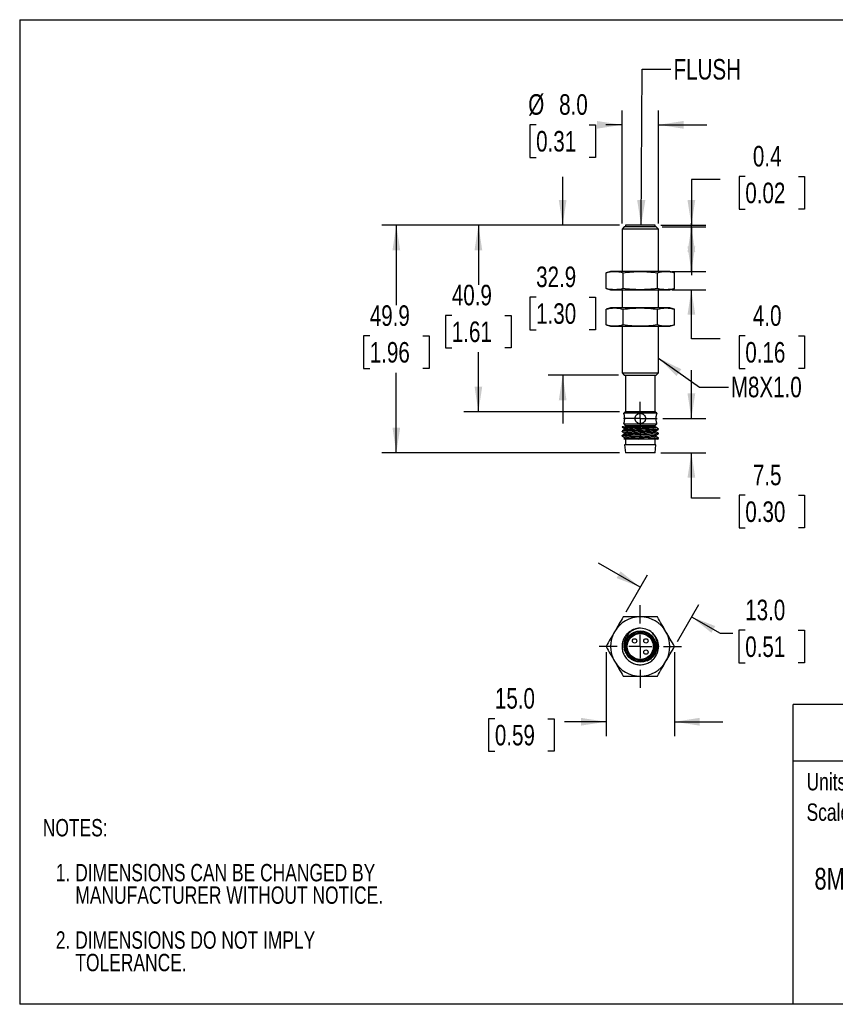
# Model space of a CAD drawing. Header units: millimetres. Extents: x 0 to 279, y 0 to 216.
# Tile 1 of 2: x 0 to 179, y 0 to 216. Entities that reach past the tile are written whole.
import ezdxf
from ezdxf.enums import TextEntityAlignment as Align

# ---------------------------------------------------------------- set-up
doc = ezdxf.new("R2010")
doc.units = ezdxf.units.MM
doc.linetypes.add('CENTERX2', pattern=[20.32, 12.7, -2.54, 2.54, -2.54])
doc.layers.add('CENTER', color=40, linetype='CENTERX2')
doc.layers.add('DIMENSIONS', color=140, linetype='Continuous', lineweight=25)
doc.layers.add('TEXT', color=140, linetype='Continuous', lineweight=25)
doc.styles.add('SLDTEXTSTYLE0', font='TXT', dxfattribs={"width": 0.75})
doc.dimstyles.new('SLDDIMSTYLE0', dxfattribs={"dimtxt": 4.5, "dimasz": 5.5, "dimexe": 0, "dimexo": 0.0625, "dimgap": 1.125, "dimtad": 0, "dimtih": 1, "dimtoh": 1, "dimdec": 1, "dimrnd": 1e-09, "dimzin": 4, "dimdsep": 46, "dimtxsty": 'SLDTEXTSTYLE0', "dimsah": 1, "dimcen": 0.09, "dimadec": 0, "dimazin": 1, "dimtfac": 1, "dimtdec": 1, "dimtmove": 0, "dimatfit": 0, "dimfxl": 0, "dimfrac": 2, "dimtolj": 1, "dimtzin": 12, "dimarcsym": 0})
doc.dimstyles.new('SLDDIMSTYLE1', dxfattribs={"dimtxt": 4.5, "dimasz": 5.5, "dimexe": 0, "dimexo": 0.0625, "dimgap": 1.125, "dimtad": 0, "dimtih": 1, "dimtoh": 1, "dimdec": 1, "dimrnd": 1e-09, "dimdsep": 46, "dimtxsty": 'SLDTEXTSTYLE0', "dimsah": 1, "dimcen": 0.09, "dimadec": 0, "dimazin": 2, "dimtfac": 1, "dimtdec": 1, "dimtmove": 0, "dimatfit": 0, "dimfxl": 0, "dimfrac": 2, "dimtolj": 1, "dimtzin": 12, "dimarcsym": 0})
doc.dimstyles.new('SLDDIMSTYLE2', dxfattribs={"dimtxt": 4.5, "dimasz": 5.5, "dimexe": 0, "dimexo": 0.0625, "dimgap": 1.125, "dimtad": 0, "dimtih": 1, "dimtoh": 1, "dimdec": 1, "dimrnd": 1e-09, "dimzin": 12, "dimdsep": 46, "dimtxsty": 'SLDTEXTSTYLE0', "dimsah": 1, "dimcen": 0.09, "dimadec": 0, "dimazin": 3, "dimtfac": 1, "dimtdec": 1, "dimtmove": 0, "dimatfit": 0, "dimfxl": 0, "dimfrac": 2, "dimtolj": 1, "dimtzin": 12, "dimarcsym": 0})
doc.dimstyles.new('SLDDIMSTYLE3', dxfattribs={"dimtxt": 4.5, "dimasz": 5.5, "dimexe": 0, "dimexo": 0.0625, "dimgap": 1.125, "dimtad": 0, "dimtih": 1, "dimtoh": 1, "dimdec": 1, "dimrnd": 1e-09, "dimzin": 12, "dimdsep": 46, "dimtxsty": 'SLDTEXTSTYLE0', "dimsah": 1, "dimcen": 0.09, "dimadec": 0, "dimazin": 3, "dimtfac": 1, "dimtdec": 1, "dimtofl": 0, "dimtmove": 0, "dimatfit": 3, "dimfxl": 0, "dimfrac": 2, "dimtolj": 1, "dimtzin": 12, "dimarcsym": 0})
doc.dimstyles.new('SLDDIMSTYLE4', dxfattribs={"dimtxt": 0.18, "dimasz": 5.5, "dimexe": 0, "dimexo": 0.0625, "dimgap": 0, "dimtad": 0, "dimtih": 1, "dimtoh": 1, "dimdec": 0, "dimrnd": 1e-09, "dimzin": 0, "dimdsep": 46, "dimtxsty": 'Standard', "dimsah": 1, "dimcen": 0.09, "dimadec": 0, "dimazin": 0, "dimtfac": 5.5, "dimtdec": 0, "dimtofl": 0, "dimtmove": 0, "dimatfit": 3, "dimfxl": 0, "dimfrac": 2, "dimtolj": 1, "dimtzin": 0, "dimarcsym": 0})

# ---------------------------------------------------------------- blocks, each defined once
blk = doc.blocks.new('SW_NOTE_0')
at = {"layer": 'TEXT', "color": 0, "insert": (0, 4.91), "char_height": 3.81, "attachment_point": 1, "style": 'SLDTEXTSTYLE0'}
blk.add_mtext('Scale: Full', dxfattribs=at)
blk = doc.blocks.new('SW_NOTE_0_1')
at = {"layer": 'TEXT', "color": 0, "insert": (0, 4.91), "char_height": 3.81, "attachment_point": 1, "style": 'SLDTEXTSTYLE0'}
blk.add_mtext('Units: mm [inches]', dxfattribs=at)
blk = doc.blocks.new('Block1')
at = {"layer": 'TEXT'}
for p, q in [((279.4, 65.76), (169.64, 65.76)), ((169.64, 0), (169.64, 65.76)), ((279.4, 0), (279.4, 65.76)), ((169.64, 53.4), (279.4, 53.4)), ((279.4, 0), (169.64, 0))]:
    blk.add_line(p, q, dxfattribs=at)
for name, p in [('SW_NOTE_0_1', (172.59, 45.81)), ('SW_NOTE_0', (172.59, 39.13))]:
    blk.add_blockref(name, p, dxfattribs=at)
at = {"layer": 'TEXT', "color": 140, "style": 'SLDTEXTSTYLE0', "width": 0.75}
for tag, height, p in [('AUTOATTR0', 4.23, (210.38, 55.58)), ('AUTOATTR1', 4.76, (174.33, 23.73))]:
    blk.add_attdef(tag, text='', height=height, dxfattribs=at).set_placement(p, align=Align.BOTTOM_LEFT)
blk = doc.blocks.new('SW_NOTE_0_2')
at = {"layer": 'TEXT', "color": 0, "char_height": 3.81, "attachment_point": 1, "style": 'SLDTEXTSTYLE0'}
for s, insert in [('NOTES:', (0, 4.91)), ('1. DIMENSIONS CAN BE CHANGED BY', (2.86, -4.94)), ('MANUFACTURER WITHOUT NOTICE.', (7.14, -9.87)), ('2. DIMENSIONS DO NOT IMPLY', (2.86, -19.72)), ('TOLERANCE.', (7.14, -24.65))]:
    blk.add_mtext(s, dxfattribs=dict(at, insert=insert))
blk = doc.blocks.new('_D')
at = {"layer": 'DIMENSIONS'}
for p, q in [((128.61, 77.19), (128.61, 58.78)), ((143.62, 77.19), (143.62, 58.78)), ((104.23, 62.62), (102.86, 62.62)), ((102.86, 62.62), (102.86, 55.48)), ((115.87, 62.62), (117.24, 62.62)), ((117.24, 62.62), (117.24, 55.48)), ((128.61, 61.96), (119.53, 61.96)), ((143.62, 61.96), (154.2, 61.96)), ((102.86, 55.48), (104.23, 55.48)), ((117.24, 55.48), (115.87, 55.48))]:
    blk.add_line(p, q, dxfattribs=at)
for points in [[(128.61, 61.96), (123.11, 62.81), (123.11, 61.11)], [(143.62, 61.96), (149.12, 61.11), (149.12, 62.81)]]:
    blk.add_solid(points, dxfattribs=at)
at = {"layer": 'DIMENSIONS', "char_height": 4.5, "attachment_point": 1, "style": 'SLDTEXTSTYLE0'}
for s, insert in [('15.0', (104.23, 69.34)), ('0.59', (104.23, 61.28))]:
    blk.add_mtext(s, dxfattribs=dict(at, insert=insert))
blk = doc.blocks.new('_D_1')
at = {"layer": 'DIMENSIONS'}
for p, q in [((136.12, 91.46), (126.96, 96.74)), ((133, 86.06), (137.7, 94.2)), ((144.26, 79.56), (148.96, 87.7)), ((147.37, 84.96), (153.62, 81.35)), ((153.62, 81.35), (156.39, 81.35)), ((159.14, 82.01), (157.76, 82.01)), ((157.76, 82.01), (157.76, 74.87)), ((170.77, 82.01), (172.14, 82.01)), ((172.14, 82.01), (172.14, 74.87)), ((157.76, 74.87), (159.14, 74.87)), ((172.14, 74.87), (170.77, 74.87))]:
    blk.add_line(p, q, dxfattribs=at)
for points in [[(136.12, 91.46), (131.78, 94.94), (130.93, 93.47)], [(147.37, 84.96), (151.71, 81.47), (152.56, 82.94)]]:
    blk.add_solid(points, dxfattribs=at)
at = {"layer": 'DIMENSIONS', "char_height": 4.5, "attachment_point": 1, "style": 'SLDTEXTSTYLE0'}
for s, insert in [('13.0', (159.14, 88.72)), ('0.51', (159.14, 80.67))]:
    blk.add_mtext(s, dxfattribs=dict(at, insert=insert))
blk = doc.blocks.new('SW_CENTERMARKSYMBOL_0')
at = {"layer": 'CENTER', "color": 0}
for p, q in [((0, 5.08), (0, 9.04)), ((0, 0), (0, 2.54)), ((-5.08, 0), (-9.04, 0)), ((0, 0), (-2.54, 0)), ((0, 0), (0, -2.54)), ((0, 0), (2.54, 0)), ((5.08, 0), (9.04, 0)), ((0, -5.08), (0, -9.04))]:
    blk.add_line(p, q, dxfattribs=at)
blk = doc.blocks.new('_D_2')
at = {"layer": 'DIMENSIONS'}
for p, q in [((147.33, 160.69), (147.33, 171.26)), ((143.02, 160.69), (150.51, 160.69)), ((143.02, 156.69), (150.51, 156.69)), ((147.33, 145.9), (147.33, 156.69)), ((153.68, 145.9), (147.33, 145.9)), ((159.16, 146.56), (157.79, 146.56)), ((157.79, 146.56), (157.79, 139.42)), ((170.8, 146.56), (172.17, 146.56)), ((172.17, 146.56), (172.17, 139.42)), ((157.79, 139.42), (159.16, 139.42)), ((172.17, 139.42), (170.8, 139.42))]:
    blk.add_line(p, q, dxfattribs=at)
for points in [[(147.33, 160.69), (148.18, 166.19), (146.48, 166.19)], [(147.33, 156.69), (146.48, 151.19), (148.18, 151.19)]]:
    blk.add_solid(points, dxfattribs=at)
at = {"layer": 'DIMENSIONS', "char_height": 4.5, "attachment_point": 1, "style": 'SLDTEXTSTYLE0'}
for s, insert in [('4.0', (160.82, 153.27)), ('0.16', (159.16, 145.22))]:
    blk.add_mtext(s, dxfattribs=dict(at, insert=insert))
blk = doc.blocks.new('_D_3')
at = {"layer": 'DIMENSIONS'}
for p, q in [((159.16, 181.51), (157.79, 181.51)), ((157.79, 181.51), (157.79, 174.37)), ((170.8, 181.51), (172.17, 181.51)), ((172.17, 181.51), (172.17, 174.37)), ((153.68, 180.85), (147.33, 180.85)), ((147.33, 180.85), (147.33, 170.85)), ((157.79, 174.37), (159.16, 174.37)), ((172.17, 174.37), (170.8, 174.37)), ((140.64, 170.85), (150.51, 170.85)), ((140.89, 170.45), (150.51, 170.45)), ((147.33, 170.45), (147.33, 159.87))]:
    blk.add_line(p, q, dxfattribs=at)
for points in [[(147.33, 170.85), (148.18, 176.35), (146.48, 176.35)], [(147.33, 170.45), (146.48, 164.95), (148.18, 164.95)]]:
    blk.add_solid(points, dxfattribs=at)
at = {"layer": 'DIMENSIONS', "char_height": 4.5, "attachment_point": 1, "style": 'SLDTEXTSTYLE0'}
for s, insert in [('0.4', (160.82, 188.22)), ('0.02', (159.16, 180.17))]:
    blk.add_mtext(s, dxfattribs=dict(at, insert=insert))
blk = doc.blocks.new('_D_4')
at = {"layer": 'DIMENSIONS'}
for p, q in [((132.12, 171.22), (132.12, 196.02)), ((140.12, 171.22), (140.12, 196.02)), ((113.28, 192.85), (111.91, 192.85)), ((111.91, 192.85), (111.91, 185.7)), ((124.92, 192.85), (126.29, 192.85)), ((126.29, 192.85), (126.29, 185.7)), ((132.12, 192.85), (128.57, 192.85)), ((140.12, 192.85), (150.69, 192.85)), ((111.91, 185.7), (113.28, 185.7)), ((126.29, 185.7), (124.92, 185.7))]:
    blk.add_line(p, q, dxfattribs=at)
for points in [[(132.12, 192.85), (126.62, 193.69), (126.62, 192)], [(140.12, 192.85), (145.62, 192), (145.62, 193.69)]]:
    blk.add_solid(points, dxfattribs=at)
at = {"layer": 'DIMENSIONS', "char_height": 4.5, "attachment_point": 1, "style": 'SLDTEXTSTYLE0'}
for s, insert in [('%%c', (111.55, 199.56)), ('8.0', (118.33, 199.56)), ('0.31', (113.28, 191.5))]:
    blk.add_mtext(s, dxfattribs=dict(at, insert=insert))
blk = doc.blocks.new('_D_5')
at = {"layer": 'DIMENSIONS'}
for p, q in [((119.1, 170.85), (119.1, 181.42)), ((131.6, 170.85), (115.92, 170.85)), ((113.28, 155.06), (111.91, 155.06)), ((111.91, 155.06), (111.91, 147.92)), ((124.92, 155.06), (126.29, 155.06)), ((126.29, 155.06), (126.29, 147.92)), ((111.91, 147.92), (113.28, 147.92)), ((126.29, 147.92), (124.92, 147.92)), ((131.35, 137.95), (115.92, 137.95)), ((119.1, 137.95), (119.1, 127.37))]:
    blk.add_line(p, q, dxfattribs=at)
for points in [[(119.1, 170.85), (119.94, 176.35), (118.25, 176.35)], [(119.1, 137.95), (118.25, 132.45), (119.94, 132.45)]]:
    blk.add_solid(points, dxfattribs=at)
at = {"layer": 'DIMENSIONS', "char_height": 4.5, "attachment_point": 1, "style": 'SLDTEXTSTYLE0'}
for s, insert in [('32.9', (113.28, 161.77)), ('1.30', (113.28, 153.72))]:
    blk.add_mtext(s, dxfattribs=dict(at, insert=insert))
blk = doc.blocks.new('_D_6')
at = {"layer": 'DIMENSIONS'}
for p, q in [((131.6, 170.85), (97.44, 170.85)), ((100.61, 170.85), (100.61, 157.79)), ((94.79, 151.06), (93.42, 151.06)), ((93.42, 151.06), (93.42, 143.92)), ((106.43, 151.06), (107.8, 151.06)), ((107.8, 151.06), (107.8, 143.92)), ((93.42, 143.92), (94.79, 143.92)), ((100.61, 129.95), (100.61, 143)), ((107.8, 143.92), (106.43, 143.92)), ((131.6, 129.95), (97.44, 129.95))]:
    blk.add_line(p, q, dxfattribs=at)
for points in [[(100.61, 170.85), (99.77, 165.35), (101.46, 165.35)], [(100.61, 129.95), (101.46, 135.45), (99.77, 135.45)]]:
    blk.add_solid(points, dxfattribs=at)
at = {"layer": 'DIMENSIONS', "char_height": 4.5, "attachment_point": 1, "style": 'SLDTEXTSTYLE0'}
for s, insert in [('40.9', (94.79, 157.77)), ('1.61', (94.79, 149.72))]:
    blk.add_mtext(s, dxfattribs=dict(at, insert=insert))
blk = doc.blocks.new('_D_7')
at = {"layer": 'DIMENSIONS'}
for p, q in [((131.6, 170.85), (79.44, 170.85)), ((82.61, 170.85), (82.61, 153.29)), ((76.79, 146.56), (75.42, 146.56)), ((75.42, 146.56), (75.42, 139.42)), ((88.43, 146.56), (89.8, 146.56)), ((89.8, 146.56), (89.8, 139.42)), ((75.42, 139.42), (76.79, 139.42)), ((82.61, 120.95), (82.61, 138.5)), ((89.8, 139.42), (88.43, 139.42)), ((131.6, 120.95), (79.44, 120.95))]:
    blk.add_line(p, q, dxfattribs=at)
for points in [[(82.61, 170.85), (81.77, 165.35), (83.46, 165.35)], [(82.61, 120.95), (83.46, 126.45), (81.77, 126.45)]]:
    blk.add_solid(points, dxfattribs=at)
at = {"layer": 'DIMENSIONS', "char_height": 4.5, "attachment_point": 1, "style": 'SLDTEXTSTYLE0'}
for s, insert in [('49.9', (76.79, 153.27)), ('1.96', (76.79, 145.22))]:
    blk.add_mtext(s, dxfattribs=dict(at, insert=insert))
blk = doc.blocks.new('_D_8')
at = {"layer": 'DIMENSIONS'}
for p, q in [((147.33, 128.45), (147.33, 139.02)), ((141.08, 128.45), (150.51, 128.45)), ((140.64, 120.95), (150.51, 120.95)), ((147.33, 110.95), (147.33, 120.95)), ((153.68, 110.95), (147.33, 110.95)), ((159.16, 111.61), (157.79, 111.61)), ((157.79, 111.61), (157.79, 104.47)), ((170.8, 111.61), (172.17, 111.61)), ((172.17, 111.61), (172.17, 104.47)), ((157.79, 104.47), (159.16, 104.47)), ((172.17, 104.47), (170.8, 104.47))]:
    blk.add_line(p, q, dxfattribs=at)
for points in [[(147.33, 128.45), (148.18, 133.95), (146.48, 133.95)], [(147.33, 120.95), (146.48, 115.45), (148.18, 115.45)]]:
    blk.add_solid(points, dxfattribs=at)
at = {"layer": 'DIMENSIONS', "char_height": 4.5, "attachment_point": 1, "style": 'SLDTEXTSTYLE0'}
for s, insert in [('7.5', (160.82, 118.32)), ('0.30', (159.16, 110.27))]:
    blk.add_mtext(s, dxfattribs=dict(at, insert=insert))
blk = doc.blocks.new('SW_CENTERMARKSYMBOL_1')
at = {"layer": 'CENTER', "color": 0}
for p, q in [((0, 2.54), (0, 3.69)), ((0, 0), (0, 2.54)), ((-2.54, 0), (-3.69, 0)), ((0, 0), (-2.54, 0)), ((0, 0), (0, -2.54)), ((0, 0), (2.54, 0)), ((2.54, 0), (3.69, 0)), ((0, -2.54), (0, -3.69))]:
    blk.add_line(p, q, dxfattribs=at)

msp = doc.modelspace()

# ---------------------------------------------------------------- linework, layer by layer
at = {"color": 7, "linetype": 'Continuous'}
for p, q in [((0, 215.9), (0, 0)), ((0, 215.9), (279.4, 215.9)), ((279.4, 0), (0, 0))]:
    msp.add_line(p, q, dxfattribs=at)
for p, q in [((132.87, 170.85), (132.87, 170.45)), ((139.37, 170.85), (132.87, 170.85)), ((139.37, 170.45), (139.37, 170.85)), ((132.62, 170.45), (132.12, 169.95)), ((132.12, 169.95), (132.12, 160.69)), ((140.12, 169.95), (132.12, 169.95)), ((139.62, 170.45), (132.62, 170.45)), ((140.12, 169.95), (139.62, 170.45)), ((140.12, 160.69), (140.12, 169.95)), ((129.62, 160.69), (128.61, 160.42)), ((128.61, 156.96), (128.61, 160.42)), ((130.49, 160.69), (129.62, 160.69)), ((136.12, 160.69), (130.49, 160.69)), ((132.36, 156.96), (132.36, 160.42)), ((141.75, 160.69), (136.12, 160.69)), ((139.87, 156.96), (139.87, 160.42)), ((142.62, 160.69), (141.75, 160.69)), ((143.62, 160.42), (142.62, 160.69)), ((143.62, 156.96), (143.62, 160.42)), ((128.61, 156.96), (129.62, 156.69)), ((129.62, 156.69), (130.49, 156.69)), ((130.49, 156.69), (136.12, 156.69)), ((132.12, 156.69), (132.12, 152.69)), ((136.12, 156.69), (141.75, 156.69)), ((140.12, 152.69), (140.12, 156.69)), ((141.75, 156.69), (142.62, 156.69)), ((142.62, 156.69), (143.62, 156.96)), ((129.62, 152.69), (128.61, 152.42)), ((128.61, 148.96), (128.61, 152.42)), ((130.49, 152.69), (129.62, 152.69)), ((136.12, 152.69), (130.49, 152.69)), ((132.36, 148.96), (132.36, 152.42)), ((141.75, 152.69), (136.12, 152.69)), ((139.87, 148.96), (139.87, 152.42)), ((142.62, 152.69), (141.75, 152.69)), ((143.62, 152.42), (142.62, 152.69)), ((143.62, 148.96), (143.62, 152.42)), ((128.61, 148.96), (129.62, 148.69)), ((129.62, 148.69), (130.49, 148.69)), ((130.49, 148.69), (136.12, 148.69)), ((132.12, 148.69), (132.12, 138.45)), ((136.12, 148.69), (141.75, 148.69)), ((140.12, 138.45), (140.12, 148.69)), ((141.75, 148.69), (142.62, 148.69)), ((142.62, 148.69), (143.62, 148.96)), ((132.12, 138.45), (132.62, 137.95)), ((132.12, 138.45), (140.12, 138.45)), ((139.62, 137.95), (140.12, 138.45)), ((132.62, 137.95), (139.62, 137.95)), ((132.87, 137.95), (132.87, 129.95)), ((139.37, 129.95), (139.37, 137.95)), ((132.82, 129.95), (132.52, 129.65)), ((132.52, 129.65), (132.52, 129.59)), ((136.12, 129.65), (132.52, 129.65)), ((139.42, 129.95), (132.82, 129.95)), ((139.72, 129.65), (136.12, 129.65)), ((139.72, 129.65), (139.42, 129.95)), ((139.72, 129.6), (139.72, 129.65)), ((132.12, 126.65), (132.12, 126.58)), ((132.12, 126.65), (132.44, 126.65)), ((132.12, 126.58), (132.13, 126.57)), ((132.12, 125.58), (132.12, 125.71)), ((132.12, 125.58), (132.13, 125.57)), ((132.52, 127.3), (132.52, 127.25)), ((132.52, 127.25), (132.82, 126.95)), ((132.52, 127.25), (136.12, 127.25)), ((132.68, 126.26), (132.68, 126.25)), ((132.82, 126.95), (136.12, 126.95)), ((132.87, 126.95), (132.87, 126.65)), ((136.12, 127.25), (139.72, 127.25)), ((136.12, 126.95), (139.42, 126.95)), ((139.37, 126.65), (139.37, 126.95)), ((139.42, 126.95), (139.72, 127.25)), ((139.56, 126.54), (139.56, 126.54)), ((139.72, 127.25), (139.72, 127.3)), ((140.11, 126.22), (140.1, 126.22)), ((140.12, 126.08), (140.12, 126.21)), ((132.12, 124.58), (132.12, 124.71)), ((132.12, 124.58), (132.13, 124.57)), ((132.67, 124.04), (132.52, 123.95)), ((132.68, 124.04), (132.68, 124.04)), ((132.87, 123.95), (132.87, 122.7)), ((138.75, 123.95), (135.76, 123.95)), ((139.37, 122.7), (139.37, 123.95)), ((139.88, 123.94), (140.11, 124.07)), ((140.11, 125.22), (140.1, 125.22)), ((140.12, 125.08), (140.12, 125.21)), ((140.12, 124.08), (140.12, 124.21)), ((132.67, 122.7), (132.87, 120.95)), ((136.12, 122.7), (132.67, 122.7)), ((139.37, 120.95), (132.87, 120.95)), ((139.57, 122.7), (136.12, 122.7)), ((139.37, 120.95), (139.57, 122.7)), ((132.44, 80.03), (132.48, 80.09)), ((138.8, 81.43), (138.76, 81.46)), ((140.12, 78.6), (140.12, 78.46)), ((140.12, 78.46), (140.12, 78.42))]:
    msp.add_line(p, q)
for centre, radius in [((136.12, 78.46), 3.45), ((136.12, 78.46), 3.25), ((136.12, 78.46), 3), ((136.12, 78.46), 2.85), ((134.88, 79.7), 0.475), ((137.35, 79.7), 0.475), ((137.35, 77.22), 0.475)]:
    msp.add_circle(centre, radius)
for centre, radius, start, end in [((147.46, -60.47), 185.68, 92.2749, 94.7409), ((136.12, 78.46), 6.5, 90, 150), ((136.12, 78.46), 6.5, 30, 90), ((136.12, 78.46), 4, 48.8941, 95.0839), ((136.12, 78.46), 6.5, 150, 210), ((136.12, 78.46), 6.5, 330, 30), ((136.12, 78.46), 4, 174.7679, 184.2095), ((136.12, 78.46), 6.5, 210, 270), ((136.12, 78.46), 6.5, 270, 330)]:
    msp.add_arc(centre, radius, start, end)
for points in [[(128.61, 160.42), (129.23, 160.58), (129.86, 160.69), (130.49, 160.69)], [(130.49, 160.69), (131.12, 160.69), (131.74, 160.58), (132.36, 160.42)], [(132.36, 160.42), (133.61, 160.58), (134.86, 160.69), (136.12, 160.69)], [(136.12, 160.69), (137.37, 160.69), (138.62, 160.58), (139.87, 160.42)], [(139.87, 160.42), (140.49, 160.58), (141.12, 160.69), (141.75, 160.69)], [(141.75, 160.69), (142.38, 160.69), (143, 160.58), (143.62, 160.42)], [(130.49, 156.69), (129.86, 156.69), (129.23, 156.79), (128.61, 156.96)], [(132.36, 156.96), (131.74, 156.79), (131.12, 156.69), (130.49, 156.69)], [(136.12, 156.69), (134.86, 156.69), (133.61, 156.79), (132.36, 156.96)], [(139.87, 156.96), (138.62, 156.79), (137.37, 156.69), (136.12, 156.69)], [(141.75, 156.69), (141.12, 156.69), (140.49, 156.79), (139.87, 156.96)], [(143.62, 156.96), (143, 156.79), (142.38, 156.69), (141.75, 156.69)], [(128.61, 152.42), (129.23, 152.58), (129.86, 152.69), (130.49, 152.69)], [(130.49, 152.69), (131.12, 152.69), (131.74, 152.58), (132.36, 152.42)], [(132.36, 152.42), (133.61, 152.58), (134.86, 152.69), (136.12, 152.69)], [(136.12, 152.69), (137.37, 152.69), (138.62, 152.58), (139.87, 152.42)], [(139.87, 152.42), (140.49, 152.58), (141.12, 152.69), (141.75, 152.69)], [(141.75, 152.69), (142.38, 152.69), (143, 152.58), (143.62, 152.42)], [(130.49, 148.69), (129.86, 148.69), (129.23, 148.79), (128.61, 148.96)], [(132.36, 148.96), (131.74, 148.79), (131.12, 148.69), (130.49, 148.69)], [(136.12, 148.69), (134.86, 148.69), (133.61, 148.79), (132.36, 148.96)], [(139.87, 148.96), (138.62, 148.79), (137.37, 148.69), (136.12, 148.69)], [(141.75, 148.69), (141.12, 148.69), (140.49, 148.79), (139.87, 148.96)], [(143.62, 148.96), (143, 148.79), (142.38, 148.69), (141.75, 148.69)], [(132.36, 84.96), (131.74, 83.88), (131.12, 82.8), (130.49, 81.71)], [(136.12, 84.96), (134.86, 84.96), (133.61, 84.96), (132.36, 84.96)], [(139.87, 84.96), (138.62, 84.96), (137.37, 84.96), (136.12, 84.96)], [(141.75, 81.71), (141.12, 82.8), (140.49, 83.88), (139.87, 84.96)], [(130.49, 81.71), (129.86, 80.62), (129.23, 79.54), (128.61, 78.46)], [(143.62, 78.46), (143, 79.54), (142.38, 80.62), (141.75, 81.71)], [(128.61, 78.46), (129.23, 77.38), (129.86, 76.3), (130.49, 75.21)], [(141.75, 75.21), (142.38, 76.3), (143, 77.38), (143.62, 78.46)], [(130.49, 75.21), (131.12, 74.12), (131.74, 73.04), (132.36, 71.96)], [(139.87, 71.96), (140.49, 73.04), (141.12, 74.12), (141.75, 75.21)], [(132.36, 71.96), (133.61, 71.96), (134.86, 71.96), (136.12, 71.96)], [(136.12, 71.96), (137.37, 71.96), (138.62, 71.96), (139.87, 71.96)]]:
    msp.add_open_spline(points, degree=3)
for points, knots in [([(132.52, 127.3), (132.52, 127.3), (132.52, 127.3), (132.52, 127.32), (132.54, 127.35), (132.55, 127.39), (132.56, 127.43), (132.57, 127.48), (132.59, 127.54), (132.61, 127.62), (132.63, 127.71), (132.65, 127.82), (132.67, 127.92), (132.68, 128.03), (132.69, 128.15), (132.7, 128.27), (132.71, 128.4), (132.71, 128.52), (132.7, 128.65), (132.69, 128.78), (132.68, 128.9), (132.66, 129.02), (132.64, 129.13), (132.62, 129.23), (132.6, 129.32), (132.58, 129.39), (132.56, 129.46), (132.54, 129.51), (132.53, 129.55), (132.52, 129.58), (132.52, 129.59), (132.52, 129.59), (132.52, 129.59)], [0, 0, 0, 0, 0.024926, 0.075615, 0.101433, 0.128262, 0.155292, 0.182944, 0.210806, 0.236797, 0.289603, 0.316476, 0.341454, 0.392177, 0.417986, 0.443313, 0.494846, 0.521122, 0.547671, 0.601781, 0.629406, 0.656099, 0.710413, 0.738093, 0.763766, 0.815906, 0.842434, 0.867461, 0.918308, 0.944193, 0.96984, 1, 1, 1, 1]), ([(136.12, 129.6), (135.97, 129.6), (135.81, 129.57), (135.54, 129.45), (135.41, 129.37), (135.2, 129.16), (135.11, 129.03), (135, 128.75), (134.97, 128.6), (134.97, 128.3), (135, 128.15), (135.11, 127.87), (135.2, 127.74), (135.41, 127.53), (135.54, 127.44), (135.81, 127.33), (135.97, 127.3), (136.27, 127.3), (136.42, 127.33), (136.7, 127.44), (136.82, 127.53), (137.04, 127.74), (137.12, 127.86), (137.21, 128.07), (137.23, 128.15), (137.26, 128.29), (137.27, 128.37), (137.27, 128.6), (137.24, 128.75), (137.12, 129.03), (137.04, 129.15), (136.83, 129.36), (136.7, 129.45), (136.42, 129.57), (136.27, 129.6), (136.12, 129.6)], [0, 0, 0, 0, 0.0625, 0.0625, 0.125, 0.125, 0.1875, 0.1875, 0.25, 0.25, 0.3125, 0.3125, 0.375, 0.375, 0.4375, 0.4375, 0.5, 0.5, 0.5625, 0.5625, 0.625, 0.625, 0.6875, 0.6875, 0.71875, 0.71875, 0.75, 0.75, 0.8125, 0.8125, 0.875, 0.875, 0.9375, 0.9375, 1, 1, 1, 1]), ([(139.72, 129.6), (139.72, 129.59), (139.72, 129.59), (139.71, 129.56), (139.7, 129.53), (139.68, 129.48), (139.66, 129.42), (139.64, 129.34), (139.62, 129.26), (139.6, 129.16), (139.59, 129.08), (139.57, 129), (139.56, 128.91), (139.55, 128.82), (139.54, 128.69), (139.53, 128.57), (139.53, 128.44), (139.53, 128.31), (139.54, 128.16), (139.56, 127.98), (139.58, 127.85), (139.6, 127.75), (139.62, 127.67), (139.63, 127.61), (139.65, 127.54), (139.66, 127.49), (139.68, 127.44), (139.69, 127.39), (139.7, 127.36), (139.71, 127.33), (139.72, 127.3), (139.72, 127.3), (139.72, 127.3)], [0, 0, 0, 0, 0.051284, 0.077327, 0.103758, 0.155014, 0.181012, 0.207365, 0.260114, 0.286868, 0.313993, 0.340844, 0.367888, 0.395556, 0.423447, 0.475779, 0.502377, 0.529398, 0.579615, 0.630889, 0.681908, 0.707772, 0.733977, 0.760525, 0.787444, 0.814552, 0.84205, 0.868775, 0.895908, 0.923252, 0.951034, 1, 1, 1, 1]), ([(132.44, 126.65), (132.33, 126.64), (132.25, 126.63), (132.15, 126.6), (132.12, 126.59), (132.12, 126.58)], [0, 0, 0, 0, 0.5, 0.5, 1, 1, 1, 1]), ([(132.12, 126.57), (132.22, 126.52), (132.4, 126.41), (132.58, 126.31), (132.68, 126.25)], [0, 0, 0, 0, 0.506625, 1, 1, 1, 1]), ([(140.11, 126.07), (140.1, 126.07), (140.08, 126.06), (140.01, 126.05), (139.92, 126.03), (139.8, 126.02), (139.66, 126.01), (139.49, 125.99), (139.29, 125.98), (139.08, 125.97), (138.84, 125.95), (138.49, 125.93), (138.11, 125.92), (137.71, 125.9), (137.29, 125.88), (136.85, 125.86), (136.4, 125.84), (135.95, 125.83), (135.5, 125.81), (135.06, 125.79), (134.63, 125.77), (134.22, 125.75), (133.84, 125.74), (133.48, 125.72), (133.16, 125.7), (132.88, 125.68), (132.63, 125.67), (132.43, 125.65), (132.28, 125.63), (132.19, 125.61), (132.13, 125.6), (132.12, 125.59), (132.12, 125.58)], [0, 0, 0, 0, 0.02647, 0.054432, 0.081411, 0.108578, 0.136336, 0.164297, 0.191277, 0.218444, 0.246201, 0.274163, 0.32846, 0.35602, 0.383982, 0.438278, 0.465838, 0.4938, 0.548096, 0.575656, 0.603618, 0.657914, 0.685474, 0.713435, 0.767731, 0.795291, 0.823253, 0.877549, 0.905109, 0.93307, 0.966358, 1, 1, 1, 1]), ([(132.67, 126.04), (132.58, 125.99), (132.4, 125.88), (132.22, 125.77), (132.12, 125.72)], [0, 0, 0, 0, 0.499924, 1, 1, 1, 1]), ([(132.12, 125.57), (132.21, 125.52), (132.4, 125.42), (132.58, 125.31), (132.67, 125.26)], [0, 0, 0, 0, 0.50008, 1, 1, 1, 1]), ([(132.14, 125.72), (132.15, 125.73), (132.17, 125.74), (132.33, 125.76), (132.56, 125.79), (132.8, 125.81), (133.07, 125.82), (133.38, 125.84), (133.73, 125.86), (134.1, 125.88), (134.51, 125.9), (134.93, 125.91), (135.24, 125.93), (135.55, 125.94), (135.91, 125.95), (136.26, 125.97), (136.58, 125.98), (136.94, 125.99), (137.38, 126.01), (137.8, 126.03), (138.12, 126.04), (138.39, 126.06), (138.68, 126.07), (139.01, 126.09), (139.33, 126.11), (139.58, 126.13), (139.78, 126.14), (139.95, 126.16), (140.05, 126.18), (140.1, 126.19), (140.12, 126.2), (140.12, 126.21), (140.12, 126.21)], [0, 0, 0, 0, 0.031614, 0.087101, 0.141517, 0.173717, 0.19701, 0.251426, 0.283627, 0.306919, 0.361335, 0.393536, 0.416829, 0.439401, 0.471291, 0.503492, 0.526785, 0.549356, 0.592684, 0.636706, 0.659278, 0.681959, 0.714151, 0.746662, 0.790738, 0.83559, 0.856581, 0.900657, 0.945509, 0.966499, 0.989071, 1, 1, 1, 1]), ([(132.44, 126.65), (132.58, 126.65), (132.75, 126.65), (133.15, 126.65), (133.38, 126.65), (133.87, 126.65), (134.14, 126.65), (134.71, 126.65), (135.01, 126.65), (135.47, 126.65), (135.62, 126.65), (135.93, 126.65), (136.08, 126.65), (136.39, 126.65), (136.54, 126.65), (136.84, 126.65), (136.99, 126.65), (137.42, 126.65), (137.69, 126.65), (138.2, 126.65), (138.42, 126.65), (138.62, 126.65)], [0, 0, 0, 0, 0.125, 0.125, 0.25, 0.25, 0.375, 0.375, 0.5, 0.5, 0.5625, 0.5625, 0.625, 0.625, 0.6875, 0.6875, 0.75, 0.75, 0.875, 0.875, 1, 1, 1, 1]), ([(138.62, 126.65), (138.51, 126.64), (138.29, 126.63), (137.91, 126.6), (137.5, 126.58), (137.07, 126.56), (136.62, 126.54), (136.17, 126.52), (135.71, 126.5), (135.26, 126.48), (134.82, 126.46), (134.41, 126.44), (134.02, 126.41), (133.68, 126.39), (133.37, 126.37), (133.12, 126.35), (132.92, 126.33), (132.77, 126.31), (132.68, 126.29), (132.65, 126.27), (132.67, 126.26), (132.68, 126.26)], [0, 0, 0, 0, 0.053955, 0.107909, 0.161863, 0.215818, 0.26977, 0.323726, 0.377678, 0.431634, 0.485587, 0.539541, 0.593496, 0.647448, 0.701404, 0.755356, 0.809312, 0.863265, 0.917219, 0.971174, 1, 1, 1, 1]), ([(139.56, 125.76), (139.55, 125.75), (139.52, 125.74), (139.42, 125.72), (139.25, 125.7), (139.02, 125.68), (138.75, 125.66), (138.43, 125.63), (138.07, 125.61), (137.67, 125.59), (137.25, 125.57), (136.81, 125.55), (136.35, 125.53), (135.89, 125.51), (135.44, 125.49), (135, 125.47), (134.57, 125.44), (134.18, 125.42), (133.81, 125.4), (133.49, 125.38), (133.22, 125.36), (132.99, 125.34), (132.82, 125.32), (132.71, 125.3), (132.65, 125.28), (132.67, 125.26), (132.67, 125.26)], [0, 0, 0, 0, 0.031994, 0.074217, 0.11644, 0.158664, 0.200886, 0.243111, 0.285333, 0.327557, 0.36978, 0.412003, 0.454227, 0.496449, 0.538673, 0.580895, 0.623119, 0.665342, 0.707565, 0.749789, 0.792011, 0.834236, 0.876458, 0.918682, 0.960905, 1, 1, 1, 1]), ([(132.67, 126.26), (132.69, 126.24), (132.73, 126.21), (132.74, 126.13), (132.71, 126.06), (132.68, 126.05), (132.67, 126.04)], [0, 0, 0, 0, 0.2832732, 0.5478655, 0.7873044, 1, 1, 1, 1]), ([(132.67, 125.26), (132.69, 125.24), (132.72, 125.22), (132.74, 125.15), (132.72, 125.07), (132.69, 125.05), (132.67, 125.04)], [0, 0, 0, 0, 0.247901, 0.5, 0.752104, 1, 1, 1, 1]), ([(132.68, 126.04), (132.69, 126.04), (132.72, 126.06), (132.83, 126.08), (133.01, 126.1), (133.24, 126.12), (133.52, 126.14), (133.84, 126.16), (134.21, 126.18), (134.61, 126.2), (135.03, 126.23), (135.48, 126.25), (135.93, 126.27), (136.39, 126.29), (136.85, 126.31), (137.29, 126.33), (137.71, 126.35), (138.1, 126.37), (138.46, 126.39), (138.78, 126.41), (139.05, 126.44), (139.27, 126.46), (139.43, 126.48), (139.53, 126.5), (139.58, 126.52), (139.57, 126.53), (139.56, 126.54)], [0, 0, 0, 0, 0.03572, 0.077929, 0.120142, 0.162352, 0.204563, 0.246775, 0.288985, 0.331197, 0.373407, 0.415619, 0.45783, 0.500041, 0.542253, 0.584463, 0.626675, 0.668885, 0.711097, 0.753308, 0.795519, 0.83773, 0.879941, 0.922153, 0.964363, 1, 1, 1, 1]), ([(132.68, 125.04), (132.68, 125.04), (132.69, 125.05), (132.76, 125.06), (132.9, 125.09), (133.1, 125.11), (133.35, 125.13), (133.65, 125.15), (133.99, 125.17), (134.37, 125.19), (134.78, 125.21), (135.21, 125.23), (135.66, 125.25), (136.12, 125.28), (136.58, 125.3), (137.03, 125.32), (137.46, 125.34), (137.87, 125.36), (138.25, 125.38), (138.59, 125.4), (138.89, 125.42), (139.14, 125.44), (139.34, 125.47), (139.48, 125.49), (139.56, 125.51), (139.58, 125.52), (139.56, 125.53), (139.56, 125.54)], [0, 0, 0, 0, 0.012403, 0.054576, 0.096746, 0.138918, 0.181089, 0.22326, 0.265432, 0.307602, 0.349775, 0.391945, 0.434117, 0.476289, 0.518459, 0.560632, 0.602802, 0.644974, 0.687145, 0.729316, 0.771488, 0.813658, 0.855831, 0.898001, 0.940173, 0.982344, 1, 1, 1, 1]), ([(138.62, 126.65), (138.68, 126.65), (138.79, 126.65), (138.95, 126.65), (139.09, 126.65), (139.21, 126.65), (139.31, 126.65), (139.39, 126.65), (139.45, 126.65), (139.49, 126.65), (139.51, 126.65), (139.5, 126.65), (139.5, 126.65)], [0, 0, 0, 0, 0.107783, 0.215585, 0.323914, 0.434009, 0.544764, 0.652585, 0.761053, 0.871574, 0.982814, 1, 1, 1, 1]), ([(139.56, 126.54), (139.55, 126.55), (139.52, 126.57), (139.5, 126.62), (139.5, 126.65), (139.5, 126.65)], [0, 0, 0, 0, 0.493613, 0.995398, 1, 1, 1, 1]), ([(139.56, 125.54), (139.55, 125.55), (139.51, 125.58), (139.5, 125.66), (139.52, 125.73), (139.55, 125.75), (139.56, 125.76)], [0, 0, 0, 0, 0.264843, 0.523058, 0.76911, 1, 1, 1, 1]), ([(140.11, 126.22), (140.02, 126.27), (139.83, 126.38), (139.65, 126.49), (139.56, 126.54)], [0, 0, 0, 0, 0.500072, 1, 1, 1, 1]), ([(139.56, 125.76), (139.65, 125.81), (139.84, 125.91), (140.02, 126.02), (140.11, 126.07)], [0, 0, 0, 0, 0.499934, 1, 1, 1, 1]), ([(140.11, 125.22), (140.02, 125.27), (139.84, 125.38), (139.65, 125.48), (139.56, 125.54)], [0, 0, 0, 0, 0.500081, 1, 1, 1, 1]), ([(132.67, 125.04), (132.58, 124.98), (132.4, 124.88), (132.21, 124.77), (132.12, 124.72)], [0, 0, 0, 0, 0.49993, 1, 1, 1, 1]), ([(132.12, 124.57), (132.22, 124.52), (132.4, 124.41), (132.58, 124.31), (132.67, 124.26)], [0, 0, 0, 0, 0.50007, 1, 1, 1, 1]), ([(132.14, 124.72), (132.15, 124.73), (132.17, 124.74), (132.33, 124.76), (132.56, 124.79), (132.8, 124.81), (133.07, 124.82), (133.38, 124.84), (133.73, 124.86), (134.1, 124.88), (134.51, 124.9), (134.93, 124.91), (135.37, 124.93), (135.81, 124.95), (136.26, 124.97), (136.71, 124.98), (137.16, 125), (137.58, 125.02), (137.99, 125.04), (138.38, 125.06), (138.73, 125.07), (139.06, 125.09), (139.35, 125.11), (139.59, 125.13), (139.74, 125.14), (139.85, 125.15), (139.97, 125.17), (140.05, 125.18), (140.1, 125.19), (140.12, 125.2), (140.12, 125.21), (140.12, 125.21)], [0, 0, 0, 0, 0.033242, 0.088641, 0.142969, 0.175118, 0.198374, 0.252703, 0.284852, 0.308108, 0.362437, 0.394586, 0.417842, 0.472171, 0.50432, 0.527576, 0.581905, 0.614054, 0.637309, 0.691638, 0.723788, 0.747043, 0.801372, 0.833522, 0.856777, 0.879313, 0.901958, 0.943295, 0.966551, 0.989087, 1, 1, 1, 1]), ([(135.76, 123.95), (135.68, 123.95), (135.41, 123.95), (134.98, 123.95), (134.58, 123.95), (134.19, 123.95), (133.83, 123.95), (133.51, 123.95), (133.29, 123.95), (133.11, 123.95), (132.93, 123.95), (132.79, 123.95), (132.69, 123.95), (132.6, 123.95), (132.54, 123.95), (132.52, 123.95), (132.52, 123.95), (132.52, 123.95)], [0, 0, 0, 0, 0.045546, 0.152999, 0.247162, 0.292711, 0.400231, 0.49456, 0.543953, 0.593595, 0.664099, 0.735343, 0.783496, 0.831891, 0.920294, 0.970063, 1, 1, 1, 1]), ([(139.55, 124.76), (139.55, 124.75), (139.54, 124.74), (139.47, 124.73), (139.32, 124.71), (139.12, 124.69), (138.87, 124.66), (138.57, 124.64), (138.22, 124.62), (137.84, 124.6), (137.42, 124.58), (136.99, 124.56), (136.54, 124.54), (136.08, 124.52), (135.62, 124.5), (135.17, 124.47), (134.74, 124.45), (134.33, 124.43), (133.96, 124.41), (133.62, 124.39), (133.32, 124.37), (133.08, 124.35), (132.88, 124.33), (132.75, 124.31), (132.67, 124.28), (132.65, 124.27), (132.67, 124.26), (132.68, 124.26)], [0, 0, 0, 0, 0.013939, 0.056138, 0.098339, 0.14054, 0.18274, 0.224941, 0.26714, 0.309342, 0.351541, 0.393742, 0.435943, 0.478143, 0.520344, 0.562543, 0.604745, 0.646944, 0.689146, 0.731346, 0.773546, 0.815747, 0.857947, 0.900148, 0.942348, 0.984549, 1, 1, 1, 1]), ([(132.67, 124.26), (132.69, 124.24), (132.73, 124.21), (132.74, 124.13), (132.71, 124.06), (132.68, 124.05), (132.67, 124.04)], [0, 0, 0, 0, 0.283299, 0.547891, 0.787329, 1, 1, 1, 1]), ([(132.68, 124.04), (132.69, 124.04), (132.71, 124.05), (132.81, 124.07), (132.97, 124.09), (133.19, 124.12), (133.46, 124.14), (133.78, 124.16), (134.14, 124.18), (134.53, 124.2), (134.95, 124.22), (135.39, 124.24), (135.85, 124.26), (136.31, 124.28), (136.76, 124.31), (137.21, 124.33), (137.63, 124.35), (138.03, 124.37), (138.4, 124.39), (138.72, 124.41), (139, 124.43), (139.23, 124.45), (139.4, 124.47), (139.52, 124.5), (139.57, 124.52), (139.58, 124.53), (139.56, 124.54), (139.56, 124.54)], [0, 0, 0, 0, 0.029171, 0.071262, 0.113352, 0.155442, 0.197533, 0.239621, 0.281713, 0.323802, 0.365893, 0.407983, 0.450072, 0.492164, 0.534252, 0.576344, 0.618433, 0.660524, 0.702614, 0.744703, 0.786794, 0.828883, 0.870975, 0.913064, 0.955154, 0.997244, 1, 1, 1, 1]), ([(135.76, 123.95), (135.99, 123.96), (136.44, 123.97), (137.1, 124), (137.66, 124.02), (138.06, 124.04), (138.33, 124.05), (138.56, 124.07), (138.83, 124.08), (139.09, 124.09), (139.31, 124.11), (139.47, 124.12), (139.66, 124.13), (139.81, 124.15), (139.95, 124.16), (140.04, 124.18), (140.11, 124.19), (140.11, 124.21), (140.11, 124.21)], [0, 0, 0, 0, 0.10064, 0.203342, 0.304061, 0.363661, 0.406774, 0.448552, 0.490533, 0.567167, 0.61028, 0.652058, 0.694038, 0.770673, 0.813786, 0.876427, 0.939757, 1, 1, 1, 1]), ([(140.09, 124.07), (140.09, 124.07), (140.08, 124.06), (140.01, 124.05), (139.89, 124.03), (139.71, 124.01), (139.5, 123.99), (139.27, 123.98), (139.03, 123.96), (138.82, 123.95), (138.75, 123.95)], [0, 0, 0, 0, 0.10103, 0.210715, 0.316546, 0.531804, 0.641489, 0.730043, 0.90923, 1, 1, 1, 1]), ([(139.88, 123.95), (139.88, 123.95), (139.88, 123.95), (139.76, 123.95), (139.53, 123.95), (139.2, 123.95), (138.9, 123.95), (138.75, 123.95)], [0, 0, 0, 0, 0.1427118, 0.3486711, 0.5603215, 0.7769888, 1, 1, 1, 1]), ([(139.56, 124.54), (139.55, 124.55), (139.52, 124.57), (139.49, 124.65), (139.52, 124.72), (139.55, 124.74), (139.56, 124.76)], [0, 0, 0, 0, 0.247946, 0.500004, 0.752055, 1, 1, 1, 1]), ([(139.56, 124.76), (139.65, 124.81), (139.84, 124.91), (140.02, 125.02), (140.11, 125.07)], [0, 0, 0, 0, 0.499923, 1, 1, 1, 1]), ([(140.11, 124.22), (140.02, 124.27), (139.84, 124.38), (139.65, 124.49), (139.56, 124.54)], [0, 0, 0, 0, 0.500068, 1, 1, 1, 1]), ([(135.75, 82.44), (135.75, 82.44), (135.51, 82.43), (135.17, 82.35), (134.74, 82.22), (134.32, 82.05), (133.93, 81.82), (133.57, 81.55), (133.24, 81.25), (132.94, 80.91), (132.69, 80.53), (132.48, 80.14), (132.31, 79.72), (132.19, 79.26), (132.13, 78.87), (132.12, 78.6), (132.12, 78.46)], [0, 0, 0, 0, 0.004326, 0.118341, 0.176438, 0.232493, 0.346509, 0.404605, 0.460661, 0.574677, 0.632773, 0.688829, 0.802845, 0.860942, 0.930103, 1, 1, 1, 1]), ([(135.76, 82.44), (135.46, 82.39), (135.16, 82.31), (134.59, 82.08), (134.32, 81.93), (133.82, 81.57), (133.6, 81.36), (133.2, 80.88), (133.03, 80.63), (132.83, 80.21), (132.77, 80.07), (132.67, 79.78), (132.62, 79.63), (132.56, 79.33), (132.54, 79.18), (132.51, 78.87), (132.51, 78.71), (132.53, 78.25), (132.59, 77.95), (132.78, 77.36), (132.91, 77.08), (133.08, 76.82)], [0, 0, 0, 0, 0.125, 0.125, 0.25, 0.25, 0.375, 0.375, 0.5, 0.5, 0.5625, 0.5625, 0.625, 0.625, 0.6875, 0.6875, 0.75, 0.75, 0.875, 0.875, 1, 1, 1, 1]), ([(132.12, 78.46), (132.12, 78.12), (132.16, 77.79), (132.28, 77.31), (132.33, 77.15), (132.46, 76.84), (132.53, 76.69), (132.69, 76.4), (132.77, 76.26), (132.97, 75.99), (133.08, 75.86), (133.42, 75.49), (133.67, 75.28), (134.23, 74.92), (134.53, 74.77), (135.16, 74.56), (135.5, 74.49), (135.99, 74.46), (136.16, 74.46), (136.49, 74.47), (136.66, 74.49), (137.15, 74.58), (137.47, 74.68), (137.92, 74.89), (138.07, 74.96), (138.35, 75.14), (138.49, 75.23), (138.88, 75.55), (139.11, 75.79), (139.41, 76.19), (139.5, 76.32), (139.67, 76.61), (139.74, 76.76), (139.94, 77.23), (140.03, 77.55), (140.1, 78.04), (140.11, 78.21), (140.12, 78.54), (140.11, 78.71), (140.06, 79.2), (139.99, 79.53), (139.76, 80.15), (139.6, 80.45), (139.22, 81), (139, 81.25), (138.75, 81.47)], [0, 0, 0, 0, 0.0625, 0.0625, 0.09375, 0.09375, 0.125, 0.125, 0.15625, 0.15625, 0.1875, 0.1875, 0.25, 0.25, 0.3125, 0.3125, 0.375, 0.375, 0.40625, 0.40625, 0.4375, 0.4375, 0.5, 0.5, 0.53125, 0.53125, 0.5625, 0.5625, 0.625, 0.625, 0.65625, 0.65625, 0.6875, 0.6875, 0.75, 0.75, 0.78125, 0.78125, 0.8125, 0.8125, 0.875, 0.875, 0.9375, 0.9375, 1, 1, 1, 1]), ([(137.61, 75.34), (137.9, 75.46), (138.17, 75.6), (138.54, 75.88), (138.66, 75.98), (138.89, 76.19), (138.99, 76.3), (139.28, 76.66), (139.44, 76.93), (139.63, 77.35), (139.68, 77.49), (139.77, 77.79), (139.81, 77.94), (139.89, 78.4), (139.9, 78.7), (139.87, 79.16), (139.85, 79.32), (139.79, 79.62), (139.75, 79.77), (139.61, 80.21), (139.48, 80.49), (139.16, 81.01), (138.97, 81.25), (138.75, 81.47)], [0, 0, 0, 0, 0.125, 0.125, 0.1875, 0.1875, 0.25, 0.25, 0.375, 0.375, 0.4375, 0.4375, 0.5, 0.5, 0.625, 0.625, 0.6875, 0.6875, 0.75, 0.75, 0.875, 0.875, 1, 1, 1, 1])]:
    msp.add_open_spline(points, degree=3, knots=knots)

# ---------------------------------------------------------------- block references
ref = msp.add_blockref('Block1', (0, 0), dxfattribs=at)
ref.add_attrib('AUTOATTR0', 'PBE6-AP-1F', dxfattribs={"layer": 'TEXT', "height": 4.233, "style": 'SLDTEXTSTYLE0', "width": 0.75}).set_placement((210.38, 55.58), align=Align.BOTTOM_LEFT)
ref.add_attrib('AUTOATTR1', '8MM PROX, FLUSH, PNP, N.O., M8', dxfattribs={"layer": 'TEXT', "height": 4.7625, "style": 'SLDTEXTSTYLE0', "width": 0.75}).set_placement((174.33, 23.73), align=Align.BOTTOM_LEFT)
at = {"layer": 'CENTER'}
for name, p in [('SW_CENTERMARKSYMBOL_1', (136.12, 128.45)), ('SW_CENTERMARKSYMBOL_0', (136.12, 78.46))]:
    msp.add_blockref(name, p, dxfattribs=at)
at = {"layer": 'TEXT'}
msp.add_blockref('SW_NOTE_0_2', (5.07, 35.72), dxfattribs=at)

# ---------------------------------------------------------------- texts
at = {"layer": 'TEXT', "char_height": 4.5, "attachment_point": 1, "style": 'SLDTEXTSTYLE0'}
for s, insert in [('FLUSH', (143.42, 207.28)), ('M8X1.0', (155.98, 137.61))]:
    msp.add_mtext(s, dxfattribs=dict(at, insert=insert))

# ---------------------------------------------------------------- dimensions: what is measured, and where the dimension line sits
at = {"layer": 'DIMENSIONS'}
dim = msp.add_linear_dim(base=(140.12, 192.85), p1=(132.12, 169.95), p2=(140.12, 169.95), text='%%c<>', dimstyle='SLDDIMSTYLE0', dxfattribs=at)
dim.commit()
dim.dimension.update_dxf_attribs({"geometry": '_D_4', "text_midpoint": (119.1, 192.85), "dimtype": 160})
for base, p1, p2, angle, dimstyle, picture, middle in [((147.33, 170.85), (139.62, 170.45), (139.37, 170.85), 90, 'SLDDIMSTYLE1', '_D_3', (147.33, 180.85)), ((119.1, 137.95), (132.87, 170.85), (132.62, 137.95), 90, 'SLDDIMSTYLE2', '_D_5', (119.1, 154.4)), ((82.61, 120.95), (132.87, 170.85), (132.87, 120.95), 90, 'SLDDIMSTYLE3', '_D_7', (82.61, 145.9)), ((100.61, 129.95), (132.87, 170.85), (132.87, 129.95), 90, 'SLDDIMSTYLE3', '_D_6', (100.61, 150.4)), ((147.33, 160.69), (141.75, 156.69), (141.75, 160.69), 90, 'SLDDIMSTYLE0', '_D_2', (147.33, 145.9)), ((147.33, 128.45), (139.37, 120.95), (139.81, 128.45), 90, 'SLDDIMSTYLE2', '_D_8', (147.33, 110.95)), ((147.37, 84.96), (132.36, 84.96), (143.62, 78.46), 330, 'SLDDIMSTYLE0', '_D_1', (153.62, 81.35)), ((143.62, 61.96), (128.61, 78.46), (143.62, 78.46), 360, 'SLDDIMSTYLE0', '_D', (110.05, 61.96))]:
    dim = msp.add_linear_dim(base=base, p1=p1, p2=p2, angle=angle, dimstyle=dimstyle, dxfattribs=at)
    dim.commit()
    dim.dimension.update_dxf_attribs({"geometry": picture, "text_midpoint": middle, "dimtype": 160})

# ---------------------------------------------------------------- leaders
at = {"layer": 'TEXT'}
for points in [[(136.31, 170.85), (136.5, 205.03), (142.85, 205.03)], [(140.12, 141.72), (149.1, 135.32), (155.45, 135.32)]]:
    msp.add_leader(points, dimstyle='SLDDIMSTYLE4', dxfattribs=at)

doc.saveas('drawing.dxf')
